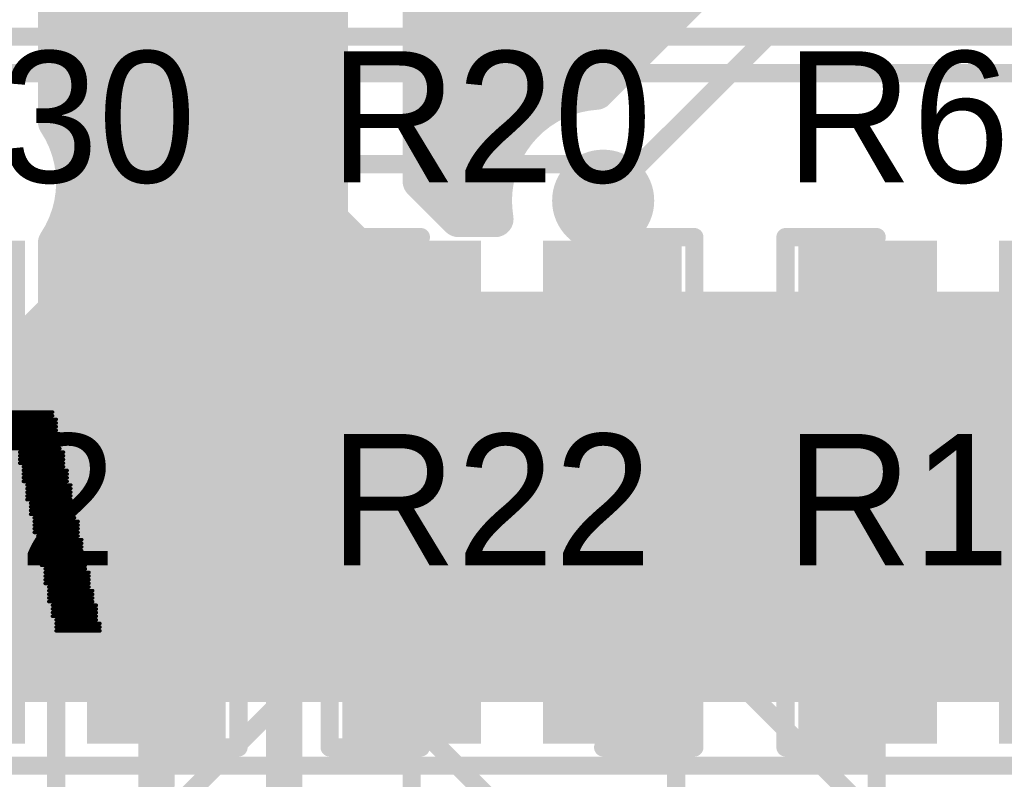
# Model space of a CAD drawing. Extents: x 9.47 to 11.2, y 3.36 to 4.75.
# Tile 45 of 50: x 10.41 to 10.68, y 4.13 to 4.34. Entities that reach past the tile are written whole.
import ezdxf

# ---------------------------------------------------------------- set-up
doc = ezdxf.new("R2010")
doc.units = 0
doc.layers.get('0').update_dxf_attribs({"linetype": 'CONTINUOUS'})
for name, color, linetype in [('BOTTOMLAYER', 5, 'CONTINUOUS'), ('BOTTOMOVERLAY', 54, 'CONTINUOUS'), ('BOTTOMSOLDER', 6, 'CONTINUOUS'), ('TOPLAYER', 1, 'CONTINUOUS'), ('TOPOVERLAY', 2, 'CONTINUOUS'), ('TOPPASTE', 8, 'CONTINUOUS'), ('TOPSOLDER', 216, 'CONTINUOUS')]:
    doc.layers.add(name, color=color, linetype=linetype)

# ---------------------------------------------------------------- blocks, each defined once
blk = doc.blocks.new('0603C_2')
at = {"layer": 'TOPLAYER'}
for points in [[(-0.0125, 0.015), (-0.0425, 0.015), (-0.0125, -0.015), (-0.0425, -0.015)], [(0.0425, 0.015), (0.0125, 0.015), (0.0425, -0.015), (0.0125, -0.015)]]:
    blk.add_solid(points, dxfattribs=at)
at = {"layer": 'TOPOVERLAY', "const_width": 0.005}
for points in [[(-0.025, 0.02), (-0.05, 0.02)], [(-0.05, 0.02), (-0.05, -0.02)], [(0.05, 0.02), (0.025, 0.02)], [(0.05, 0.02), (0.05, -0.02)], [(-0.025, -0.02), (-0.05, -0.02)], [(0.05, -0.02), (0.025, -0.02)]]:
    blk.add_lwpolyline(points, dxfattribs=at)
at = {"layer": 'TOPOVERLAY', "const_width": 0.0025}
for points in [[(-0.05125, 0.02, 1), (-0.04875, 0.02, 1)], [(-0.05125, 0.02, 1), (-0.04875, 0.02, 1)], [(-0.02625, 0.02, 1), (-0.02375, 0.02, 1)], [(0.02375, 0.02, 1), (0.02625, 0.02, 1)], [(0.04875, 0.02, 1), (0.05125, 0.02, 1)], [(0.04875, 0.02, 1), (0.05125, 0.02, 1)], [(-0.05125, -0.02, 1), (-0.04875, -0.02, 1)], [(-0.05125, -0.02, 1), (-0.04875, -0.02, 1)], [(-0.02625, -0.02, 1), (-0.02375, -0.02, 1)], [(0.02375, -0.02, 1), (0.02625, -0.02, 1)], [(0.04875, -0.02, 1), (0.05125, -0.02, 1)], [(0.04875, -0.02, 1), (0.05125, -0.02, 1)]]:
    blk.add_lwpolyline(points, format="xyb", close=True, dxfattribs=at)
at = {"layer": 'TOPPASTE'}
for points in [[(-0.0125, 0.015), (-0.0425, 0.015), (-0.0125, -0.015), (-0.0425, -0.015)], [(0.0425, 0.015), (0.0125, 0.015), (0.0425, -0.015), (0.0125, -0.015)]]:
    blk.add_solid(points, dxfattribs=at)
at = {"layer": 'TOPSOLDER'}
for points in [[(-0.0085, 0.019), (-0.0465, 0.019), (-0.0085, -0.019), (-0.0465, -0.019)], [(0.0465, 0.019), (0.0085, 0.019), (0.0465, -0.019), (0.0085, -0.019)]]:
    blk.add_solid(points, dxfattribs=at)
blk = doc.blocks.new('0603R_20')
at = {"layer": 'TOPLAYER'}
for points in [[(-0.0125, 0.015), (-0.0425, 0.015), (-0.0125, -0.015), (-0.0425, -0.015)], [(0.0425, 0.015), (0.0125, 0.015), (0.0425, -0.015), (0.0125, -0.015)]]:
    blk.add_solid(points, dxfattribs=at)
at = {"layer": 'TOPOVERLAY', "const_width": 0.005}
for points in [[(-0.05, -0.02), (-0.05, 0.02)], [(-0.05, 0.02), (-0.025, 0.02)], [(0.025, 0.02), (0.05, 0.02)], [(0.05, -0.02), (0.05, 0.02)], [(-0.05, -0.02), (-0.025, -0.02)], [(0.025, -0.02), (0.05, -0.02)]]:
    blk.add_lwpolyline(points, dxfattribs=at)
at = {"layer": 'TOPOVERLAY', "const_width": 0.0025}
for points in [[(-0.05125, 0.02, 1), (-0.04875, 0.02, 1)], [(-0.05125, 0.02, 1), (-0.04875, 0.02, 1)], [(-0.02625, 0.02, 1), (-0.02375, 0.02, 1)], [(0.02375, 0.02, 1), (0.02625, 0.02, 1)], [(0.04875, 0.02, 1), (0.05125, 0.02, 1)], [(0.04875, 0.02, 1), (0.05125, 0.02, 1)], [(-0.05125, -0.02, 1), (-0.04875, -0.02, 1)], [(-0.05125, -0.02, 1), (-0.04875, -0.02, 1)], [(-0.02625, -0.02, 1), (-0.02375, -0.02, 1)], [(0.02375, -0.02, 1), (0.02625, -0.02, 1)], [(0.04875, -0.02, 1), (0.05125, -0.02, 1)], [(0.04875, -0.02, 1), (0.05125, -0.02, 1)]]:
    blk.add_lwpolyline(points, format="xyb", close=True, dxfattribs=at)
at = {"layer": 'TOPPASTE'}
for points in [[(-0.0125, 0.015), (-0.0425, 0.015), (-0.0125, -0.015), (-0.0425, -0.015)], [(0.0425, 0.015), (0.0125, 0.015), (0.0425, -0.015), (0.0125, -0.015)]]:
    blk.add_solid(points, dxfattribs=at)
at = {"layer": 'TOPSOLDER'}
for points in [[(-0.0085, 0.019), (-0.0465, 0.019), (-0.0085, -0.019), (-0.0465, -0.019)], [(0.0465, 0.019), (0.0085, 0.019), (0.0465, -0.019), (0.0085, -0.019)]]:
    blk.add_solid(points, dxfattribs=at)
blk = doc.blocks.new('0603R_29')
at = {"layer": 'TOPLAYER'}
for points in [[(-0.0125, 0.015), (-0.0425, 0.015), (-0.0125, -0.015), (-0.0425, -0.015)], [(0.0425, 0.015), (0.0125, 0.015), (0.0425, -0.015), (0.0125, -0.015)]]:
    blk.add_solid(points, dxfattribs=at)
at = {"layer": 'TOPOVERLAY', "const_width": 0.005}
for points in [[(-0.05, 0.02), (-0.05, -0.02)], [(-0.025, 0.02), (-0.05, 0.02)], [(0.05, 0.02), (0.025, 0.02)], [(0.05, 0.02), (0.05, -0.02)], [(-0.025, -0.02), (-0.05, -0.02)], [(0.05, -0.02), (0.025, -0.02)]]:
    blk.add_lwpolyline(points, dxfattribs=at)
at = {"layer": 'TOPOVERLAY', "const_width": 0.0025}
for points in [[(-0.05125, 0.02, 1), (-0.04875, 0.02, 1)], [(-0.05125, 0.02, 1), (-0.04875, 0.02, 1)], [(-0.02625, 0.02, 1), (-0.02375, 0.02, 1)], [(0.02375, 0.02, 1), (0.02625, 0.02, 1)], [(0.04875, 0.02, 1), (0.05125, 0.02, 1)], [(0.04875, 0.02, 1), (0.05125, 0.02, 1)], [(-0.05125, -0.02, 1), (-0.04875, -0.02, 1)], [(-0.05125, -0.02, 1), (-0.04875, -0.02, 1)], [(-0.02625, -0.02, 1), (-0.02375, -0.02, 1)], [(0.02375, -0.02, 1), (0.02625, -0.02, 1)], [(0.04875, -0.02, 1), (0.05125, -0.02, 1)], [(0.04875, -0.02, 1), (0.05125, -0.02, 1)]]:
    blk.add_lwpolyline(points, format="xyb", close=True, dxfattribs=at)
at = {"layer": 'TOPPASTE'}
for points in [[(-0.0125, 0.015), (-0.0425, 0.015), (-0.0125, -0.015), (-0.0425, -0.015)], [(0.0425, 0.015), (0.0125, 0.015), (0.0425, -0.015), (0.0125, -0.015)]]:
    blk.add_solid(points, dxfattribs=at)
at = {"layer": 'TOPSOLDER'}
for points in [[(-0.0085, 0.019), (-0.0465, 0.019), (-0.0085, -0.019), (-0.0465, -0.019)], [(0.0465, 0.019), (0.0085, 0.019), (0.0465, -0.019), (0.0085, -0.019)]]:
    blk.add_solid(points, dxfattribs=at)
blk = doc.blocks.new('0603R_34')
at = {"layer": 'TOPLAYER'}
for points in [[(-0.0125, 0.015), (-0.0425, 0.015), (-0.0125, -0.015), (-0.0425, -0.015)], [(0.0425, 0.015), (0.0125, 0.015), (0.0425, -0.015), (0.0125, -0.015)]]:
    blk.add_solid(points, dxfattribs=at)
at = {"layer": 'TOPOVERLAY', "const_width": 0.005}
for points in [[(-0.05, -0.02), (-0.05, 0.02)], [(-0.05, 0.02), (-0.025, 0.02)], [(0.025, 0.02), (0.05, 0.02)], [(0.05, -0.02), (0.05, 0.02)], [(-0.05, -0.02), (-0.025, -0.02)], [(0.025, -0.02), (0.05, -0.02)]]:
    blk.add_lwpolyline(points, dxfattribs=at)
at = {"layer": 'TOPOVERLAY', "const_width": 0.0025}
for points in [[(-0.05125, 0.02, 1), (-0.04875, 0.02, 1)], [(-0.05125, 0.02, 1), (-0.04875, 0.02, 1)], [(-0.02625, 0.02, 1), (-0.02375, 0.02, 1)], [(0.02375, 0.02, 1), (0.02625, 0.02, 1)], [(0.04875, 0.02, 1), (0.05125, 0.02, 1)], [(0.04875, 0.02, 1), (0.05125, 0.02, 1)], [(-0.05125, -0.02, 1), (-0.04875, -0.02, 1)], [(-0.05125, -0.02, 1), (-0.04875, -0.02, 1)], [(-0.02625, -0.02, 1), (-0.02375, -0.02, 1)], [(0.02375, -0.02, 1), (0.02625, -0.02, 1)], [(0.04875, -0.02, 1), (0.05125, -0.02, 1)], [(0.04875, -0.02, 1), (0.05125, -0.02, 1)]]:
    blk.add_lwpolyline(points, format="xyb", close=True, dxfattribs=at)
at = {"layer": 'TOPPASTE'}
for points in [[(-0.0125, 0.015), (-0.0425, 0.015), (-0.0125, -0.015), (-0.0425, -0.015)], [(0.0425, 0.015), (0.0125, 0.015), (0.0425, -0.015), (0.0125, -0.015)]]:
    blk.add_solid(points, dxfattribs=at)
at = {"layer": 'TOPSOLDER'}
for points in [[(-0.0085, 0.019), (-0.0465, 0.019), (-0.0085, -0.019), (-0.0465, -0.019)], [(0.0465, 0.019), (0.0085, 0.019), (0.0465, -0.019), (0.0085, -0.019)]]:
    blk.add_solid(points, dxfattribs=at)
blk = doc.blocks.new('0603R_36')
at = {"layer": 'TOPLAYER'}
for points in [[(-0.0125, 0.015), (-0.0425, 0.015), (-0.0125, -0.015), (-0.0425, -0.015)], [(0.0425, 0.015), (0.0125, 0.015), (0.0425, -0.015), (0.0125, -0.015)]]:
    blk.add_solid(points, dxfattribs=at)
at = {"layer": 'TOPOVERLAY', "const_width": 0.005}
for points in [[(-0.05, 0.02), (-0.05, -0.02)], [(-0.025, 0.02), (-0.05, 0.02)], [(0.05, 0.02), (0.025, 0.02)], [(0.05, 0.02), (0.05, -0.02)], [(-0.025, -0.02), (-0.05, -0.02)], [(0.05, -0.02), (0.025, -0.02)]]:
    blk.add_lwpolyline(points, dxfattribs=at)
at = {"layer": 'TOPOVERLAY', "const_width": 0.0025}
for points in [[(-0.05125, 0.02, 1), (-0.04875, 0.02, 1)], [(-0.05125, 0.02, 1), (-0.04875, 0.02, 1)], [(-0.02625, 0.02, 1), (-0.02375, 0.02, 1)], [(0.02375, 0.02, 1), (0.02625, 0.02, 1)], [(0.04875, 0.02, 1), (0.05125, 0.02, 1)], [(0.04875, 0.02, 1), (0.05125, 0.02, 1)], [(-0.05125, -0.02, 1), (-0.04875, -0.02, 1)], [(-0.05125, -0.02, 1), (-0.04875, -0.02, 1)], [(-0.02625, -0.02, 1), (-0.02375, -0.02, 1)], [(0.02375, -0.02, 1), (0.02625, -0.02, 1)], [(0.04875, -0.02, 1), (0.05125, -0.02, 1)], [(0.04875, -0.02, 1), (0.05125, -0.02, 1)]]:
    blk.add_lwpolyline(points, format="xyb", close=True, dxfattribs=at)
at = {"layer": 'TOPPASTE'}
for points in [[(-0.0125, 0.015), (-0.0425, 0.015), (-0.0125, -0.015), (-0.0425, -0.015)], [(0.0425, 0.015), (0.0125, 0.015), (0.0425, -0.015), (0.0125, -0.015)]]:
    blk.add_solid(points, dxfattribs=at)
at = {"layer": 'TOPSOLDER'}
for points in [[(-0.0085, 0.019), (-0.0465, 0.019), (-0.0085, -0.019), (-0.0465, -0.019)], [(0.0465, 0.019), (0.0085, 0.019), (0.0465, -0.019), (0.0085, -0.019)]]:
    blk.add_solid(points, dxfattribs=at)
blk = doc.blocks.new('0603R_44')
at = {"layer": 'TOPLAYER'}
for points in [[(-0.0125, 0.015), (-0.0425, 0.015), (-0.0125, -0.015), (-0.0425, -0.015)], [(0.0425, 0.015), (0.0125, 0.015), (0.0425, -0.015), (0.0125, -0.015)]]:
    blk.add_solid(points, dxfattribs=at)
at = {"layer": 'TOPOVERLAY', "const_width": 0.005}
for points in [[(-0.05, -0.02), (-0.05, 0.02)], [(-0.05, 0.02), (-0.025, 0.02)], [(0.025, 0.02), (0.05, 0.02)], [(0.05, -0.02), (0.05, 0.02)], [(-0.05, -0.02), (-0.025, -0.02)], [(0.025, -0.02), (0.05, -0.02)]]:
    blk.add_lwpolyline(points, dxfattribs=at)
at = {"layer": 'TOPOVERLAY', "const_width": 0.0025}
for points in [[(-0.05125, 0.02, 1), (-0.04875, 0.02, 1)], [(-0.05125, 0.02, 1), (-0.04875, 0.02, 1)], [(-0.02625, 0.02, 1), (-0.02375, 0.02, 1)], [(0.02375, 0.02, 1), (0.02625, 0.02, 1)], [(0.04875, 0.02, 1), (0.05125, 0.02, 1)], [(0.04875, 0.02, 1), (0.05125, 0.02, 1)], [(-0.05125, -0.02, 1), (-0.04875, -0.02, 1)], [(-0.05125, -0.02, 1), (-0.04875, -0.02, 1)], [(-0.02625, -0.02, 1), (-0.02375, -0.02, 1)], [(0.02375, -0.02, 1), (0.02625, -0.02, 1)], [(0.04875, -0.02, 1), (0.05125, -0.02, 1)], [(0.04875, -0.02, 1), (0.05125, -0.02, 1)]]:
    blk.add_lwpolyline(points, format="xyb", close=True, dxfattribs=at)
at = {"layer": 'TOPPASTE'}
for points in [[(-0.0125, 0.015), (-0.0425, 0.015), (-0.0125, -0.015), (-0.0425, -0.015)], [(0.0425, 0.015), (0.0125, 0.015), (0.0425, -0.015), (0.0125, -0.015)]]:
    blk.add_solid(points, dxfattribs=at)
at = {"layer": 'TOPSOLDER'}
for points in [[(-0.0085, 0.019), (-0.0465, 0.019), (-0.0085, -0.019), (-0.0465, -0.019)], [(0.0465, 0.019), (0.0085, 0.019), (0.0465, -0.019), (0.0085, -0.019)]]:
    blk.add_solid(points, dxfattribs=at)

msp = doc.modelspace()

# ---------------------------------------------------------------- linework, layer by layer
at = {"layer": 'BOTTOMLAYER'}
for points, const_width in [([(10.53, 4.290355), (10.53, 4.688)], 0.01), ([(10.54, 4.285), (10.54, 4.688)], 0.01), ([(10.55, 4.306583), (10.55, 4.688)], 0.01), ([(10.56, 4.315981), (10.56, 4.688)], 0.01), ([(10.57, 4.31958), (10.57, 4.688)], 0.01), ([(10.58, 4.32682), (10.58, 4.688)], 0.01), ([(10.59, 4.33682), (10.59, 4.688)], 0.01), ([(10.43, 4.295), (10.43, 4.51)], 0.01), ([(10.44, 4.1575), (10.44, 4.51)], 0.01), ([(10.45, 4.1575), (10.45, 4.51)], 0.01), ([(10.46, 4.1575), (10.46, 4.51)], 0.01), ([(10.47, 4.1575), (10.47, 4.51)], 0.01), ([(10.48, 4.1575), (10.48, 4.505)], 0.01), ([(10.49, 4.1575), (10.49, 4.495)], 0.01), ([(10.5, 4.285), (10.5, 4.485)], 0.01), ([(10.525, 4.295355), (10.525, 4.485)], 0.01), ([(10.425, 4.311583), (10.425, 4.36)], 0.01), ([(10.573121, 4.319941), (10.604081, 4.350901)], 0.01), ([(10.425, 4.34), (10.5, 4.34)], 0.01), ([(10.525, 4.34), (10.59318, 4.34)], 0.01), ([(10.575, 4.29), (10.62, 4.335)], 0.005), ([(10.62, 4.335), (10.9, 4.335)], 0.005), ([(10.425, 4.33), (10.5, 4.33)], 0.01), ([(10.525, 4.33), (10.58318, 4.33)], 0.01), ([(10.425, 4.32), (10.5, 4.32)], 0.01), ([(10.525, 4.32), (10.57318, 4.32)], 0.01), ([(10.425981, 4.31), (10.5, 4.31)], 0.01), ([(10.525, 4.31), (10.552639, 4.31)], 0.01), ([(10.42958, 4.3), (10.5, 4.3)], 0.01), ([(10.525, 4.3), (10.546716, 4.3)], 0.01), ([(10.43, 4.1575), (10.43, 4.295)], 0.01), ([(10.525, 4.295355), (10.535355, 4.285)], 0.01), ([(10.42958, 4.29), (10.5, 4.29)], 0.01), ([(10.530355, 4.29), (10.545, 4.29)], 0.01), ([(10.5, 4.285), (10.525, 4.26)], 0.01), ([(10.5, 4.1575), (10.5, 4.285)], 0.01), ([(10.535355, 4.285), (10.54542, 4.285)], 0.01), ([(10.425981, 4.28), (10.505, 4.28)], 0.01), ([(10.425, 4.26), (10.425, 4.278417)], 0.01), ([(10.51, 4.1575), (10.51, 4.275)], 0.01), ([(10.425, 4.27), (10.515, 4.27)], 0.01), ([(10.52, 4.1575), (10.52, 4.265)], 0.01), ([(10.4, 4.235), (10.425, 4.26)], 0.01), ([(10.425, 4.26), (10.525, 4.26)], 0.01), ([(10.525, 4.26), (10.969844, 4.26)], 0.01), ([(10.525, 4.26), (10.969844, 4.26)], 0.01), ([(10.53, 4.1575), (10.53, 4.26)], 0.01), ([(10.54, 4.1575), (10.54, 4.26)], 0.01), ([(10.55, 4.1575), (10.55, 4.26)], 0.01), ([(10.56, 4.1575), (10.56, 4.26)], 0.01), ([(10.57, 4.1575), (10.57, 4.26)], 0.01), ([(10.58, 4.1575), (10.58, 4.26)], 0.01), ([(10.59, 4.1575), (10.59, 4.26)], 0.01), ([(10.6, 4.1575), (10.6, 4.26)], 0.01), ([(10.61, 4.1575), (10.61, 4.26)], 0.01), ([(10.62, 4.1575), (10.62, 4.26)], 0.01), ([(10.63, 4.1575), (10.63, 4.26)], 0.01), ([(10.64, 4.1575), (10.64, 4.26)], 0.01), ([(10.65, 4.1575), (10.65, 4.26)], 0.01), ([(10.66, 4.1575), (10.66, 4.26)], 0.01), ([(10.67, 4.1575), (10.67, 4.26)], 0.01), ([(10.68, 4.1575), (10.68, 4.26)], 0.01), ([(10.69, 4.1575), (10.69, 4.26)], 0.01), ([(10.42, 4.1575), (10.42, 4.255)], 0.01), ([(10.415, 4.25), (10.9675, 4.25)], 0.01), ([(10.41, 4.1575), (10.41, 4.245)], 0.01), ([(10.405, 4.24), (10.9675, 4.24)], 0.01), ([(10.39458, 4.23), (10.9675, 4.23)], 0.01), ([(10.400981, 4.22), (10.96318, 4.22)], 0.01), ([(10.40458, 4.21), (10.95318, 4.21)], 0.01), ([(10.40458, 4.2), (10.94318, 4.2)], 0.01), ([(10.400981, 4.19), (10.93318, 4.19)], 0.01), ([(10.391583, 4.18), (10.92318, 4.18)], 0.01), ([(10.08182, 4.17), (10.91318, 4.17)], 0.01), ([(10.231583, 4.16), (10.90318, 4.16)], 0.01), ([(10.234843, 4.1575), (10.90068, 4.1575)], 0.01), ([(10.215, 4.135), (10.91, 4.135)], 0.005)]:
    msp.add_lwpolyline(points, dxfattribs=dict(at, const_width=const_width))
for points, const_width in [([(10.4225, 4.34, 1), (10.4275, 4.34, 1)], 0.005), ([(10.4975, 4.34, 1), (10.5025, 4.34, 1)], 0.005), ([(10.5225, 4.34, 1), (10.5275, 4.34, 1)], 0.005), ([(10.59068, 4.34, 1), (10.59568, 4.34, 1)], 0.005), ([(10.5875, 4.33682, 1), (10.5925, 4.33682, 1)], 0.005), ([(10.61875, 4.335, 1), (10.62125, 4.335, 1)], 0.0025), ([(10.61875, 4.335, 1), (10.62125, 4.335, 1)], 0.0025), ([(10.4225, 4.33, 1), (10.4275, 4.33, 1)], 0.005), ([(10.4975, 4.33, 1), (10.5025, 4.33, 1)], 0.005), ([(10.5225, 4.33, 1), (10.5275, 4.33, 1)], 0.005), ([(10.58068, 4.33, 1), (10.58568, 4.33, 1)], 0.005), ([(10.5775, 4.32682, 1), (10.5825, 4.32682, 1)], 0.005), ([(10.4225, 4.32, 1), (10.4275, 4.32, 1)], 0.005), ([(10.4975, 4.32, 1), (10.5025, 4.32, 1)], 0.005), ([(10.5225, 4.32, 1), (10.5275, 4.32, 1)], 0.005), ([(10.5675, 4.31958, 1), (10.5725, 4.31958, 1)], 0.005), ([(10.570621, 4.319941, 1), (10.575621, 4.319941, 1)], 0.005), ([(10.570621, 4.319941, 1), (10.575621, 4.319941, 1)], 0.005), ([(10.57068, 4.32, 1), (10.57568, 4.32, 1)], 0.005), ([(10.5575, 4.315981, 1), (10.5625, 4.315981, 1)], 0.005), ([(10.4225, 4.311583, 1), (10.4275, 4.311583, 1)], 0.005), ([(10.4225, 4.311583, 1), (10.4275, 4.311583, 1)], 0.005), ([(10.423481, 4.31, 1), (10.428481, 4.31, 1)], 0.005), ([(10.4975, 4.31, 1), (10.5025, 4.31, 1)], 0.005), ([(10.5225, 4.31, 1), (10.5275, 4.31, 1)], 0.005), ([(10.550139, 4.31, 1), (10.555139, 4.31, 1)], 0.005), ([(10.5475, 4.306583, 1), (10.5525, 4.306583, 1)], 0.005), ([(10.42708, 4.3, 1), (10.43208, 4.3, 1)], 0.005), ([(10.4975, 4.3, 1), (10.5025, 4.3, 1)], 0.005), ([(10.5225, 4.3, 1), (10.5275, 4.3, 1)], 0.005), ([(10.544216, 4.3, 1), (10.549216, 4.3, 1)], 0.005), ([(10.4275, 4.295, 1), (10.4325, 4.295, 1)], 0.005), ([(10.4275, 4.295, 1), (10.4325, 4.295, 1)], 0.005), ([(10.4275, 4.295, 1), (10.4325, 4.295, 1)], 0.005), ([(10.4275, 4.295, 1), (10.4325, 4.295, 1)], 0.005), ([(10.5225, 4.295355, 1), (10.5275, 4.295355, 1)], 0.005), ([(10.5225, 4.295355, 1), (10.5275, 4.295355, 1)], 0.005), ([(10.42708, 4.29, 1), (10.43208, 4.29, 1)], 0.005), ([(10.4975, 4.29, 1), (10.5025, 4.29, 1)], 0.005), ([(10.5275, 4.290355, 1), (10.5325, 4.290355, 1)], 0.005), ([(10.527855, 4.29, 1), (10.532855, 4.29, 1)], 0.005), ([(10.5425, 4.29, 1), (10.5475, 4.29, 1)], 0.005), ([(10.57375, 4.29, 1), (10.57625, 4.29, 1)], 0.0025), ([(10.4975, 4.285, 1), (10.5025, 4.285, 1)], 0.005), ([(10.4975, 4.285, 1), (10.5025, 4.285, 1)], 0.005), ([(10.4975, 4.285, 1), (10.5025, 4.285, 1)], 0.005), ([(10.532855, 4.285, 1), (10.537855, 4.285, 1)], 0.005), ([(10.532855, 4.285, 1), (10.537855, 4.285, 1)], 0.005), ([(10.5375, 4.285, 1), (10.5425, 4.285, 1)], 0.005), ([(10.54292, 4.285, 1), (10.54792, 4.285, 1)], 0.005), ([(10.54292, 4.285, 1), (10.54792, 4.285, 1)], 0.005), ([(10.423481, 4.28, 1), (10.428481, 4.28, 1)], 0.005), ([(10.5025, 4.28, 1), (10.5075, 4.28, 1)], 0.005), ([(10.4225, 4.278417, 1), (10.4275, 4.278417, 1)], 0.005), ([(10.4225, 4.278417, 1), (10.4275, 4.278417, 1)], 0.005), ([(10.5075, 4.275, 1), (10.5125, 4.275, 1)], 0.005), ([(10.4225, 4.27, 1), (10.4275, 4.27, 1)], 0.005), ([(10.5125, 4.27, 1), (10.5175, 4.27, 1)], 0.005), ([(10.5175, 4.265, 1), (10.5225, 4.265, 1)], 0.005), ([(10.4225, 4.26, 1), (10.4275, 4.26, 1)], 0.005), ([(10.4225, 4.26, 1), (10.4275, 4.26, 1)], 0.005), ([(10.4225, 4.26, 1), (10.4275, 4.26, 1)], 0.005), ([(10.5225, 4.26, 1), (10.5275, 4.26, 1)], 0.005), ([(10.5225, 4.26, 1), (10.5275, 4.26, 1)], 0.005), ([(10.5225, 4.26, 1), (10.5275, 4.26, 1)], 0.005), ([(10.5225, 4.26, 1), (10.5275, 4.26, 1)], 0.005), ([(10.5275, 4.26, 1), (10.5325, 4.26, 1)], 0.005), ([(10.5375, 4.26, 1), (10.5425, 4.26, 1)], 0.005), ([(10.5475, 4.26, 1), (10.5525, 4.26, 1)], 0.005), ([(10.5575, 4.26, 1), (10.5625, 4.26, 1)], 0.005), ([(10.5675, 4.26, 1), (10.5725, 4.26, 1)], 0.005), ([(10.5775, 4.26, 1), (10.5825, 4.26, 1)], 0.005), ([(10.5875, 4.26, 1), (10.5925, 4.26, 1)], 0.005), ([(10.5975, 4.26, 1), (10.6025, 4.26, 1)], 0.005), ([(10.6075, 4.26, 1), (10.6125, 4.26, 1)], 0.005), ([(10.6175, 4.26, 1), (10.6225, 4.26, 1)], 0.005), ([(10.6275, 4.26, 1), (10.6325, 4.26, 1)], 0.005), ([(10.6375, 4.26, 1), (10.6425, 4.26, 1)], 0.005), ([(10.6475, 4.26, 1), (10.6525, 4.26, 1)], 0.005), ([(10.6575, 4.26, 1), (10.6625, 4.26, 1)], 0.005), ([(10.6675, 4.26, 1), (10.6725, 4.26, 1)], 0.005), ([(10.6775, 4.26, 1), (10.6825, 4.26, 1)], 0.005), ([(10.4175, 4.255, 1), (10.4225, 4.255, 1)], 0.005), ([(10.4125, 4.25, 1), (10.4175, 4.25, 1)], 0.005), ([(10.4075, 4.245, 1), (10.4125, 4.245, 1)], 0.005), ([(10.4075, 4.1575, 1), (10.4125, 4.1575, 1)], 0.005), ([(10.4175, 4.1575, 1), (10.4225, 4.1575, 1)], 0.005), ([(10.4275, 4.1575, 1), (10.4325, 4.1575, 1)], 0.005), ([(10.4375, 4.1575, 1), (10.4425, 4.1575, 1)], 0.005), ([(10.4475, 4.1575, 1), (10.4525, 4.1575, 1)], 0.005), ([(10.4575, 4.1575, 1), (10.4625, 4.1575, 1)], 0.005), ([(10.4675, 4.1575, 1), (10.4725, 4.1575, 1)], 0.005), ([(10.4775, 4.1575, 1), (10.4825, 4.1575, 1)], 0.005), ([(10.4875, 4.1575, 1), (10.4925, 4.1575, 1)], 0.005), ([(10.4975, 4.1575, 1), (10.5025, 4.1575, 1)], 0.005), ([(10.5075, 4.1575, 1), (10.5125, 4.1575, 1)], 0.005), ([(10.5175, 4.1575, 1), (10.5225, 4.1575, 1)], 0.005), ([(10.5275, 4.1575, 1), (10.5325, 4.1575, 1)], 0.005), ([(10.5375, 4.1575, 1), (10.5425, 4.1575, 1)], 0.005), ([(10.5475, 4.1575, 1), (10.5525, 4.1575, 1)], 0.005), ([(10.5575, 4.1575, 1), (10.5625, 4.1575, 1)], 0.005), ([(10.5675, 4.1575, 1), (10.5725, 4.1575, 1)], 0.005), ([(10.5775, 4.1575, 1), (10.5825, 4.1575, 1)], 0.005), ([(10.5875, 4.1575, 1), (10.5925, 4.1575, 1)], 0.005), ([(10.5975, 4.1575, 1), (10.6025, 4.1575, 1)], 0.005), ([(10.6075, 4.1575, 1), (10.6125, 4.1575, 1)], 0.005), ([(10.6175, 4.1575, 1), (10.6225, 4.1575, 1)], 0.005), ([(10.6275, 4.1575, 1), (10.6325, 4.1575, 1)], 0.005), ([(10.6375, 4.1575, 1), (10.6425, 4.1575, 1)], 0.005), ([(10.6475, 4.1575, 1), (10.6525, 4.1575, 1)], 0.005), ([(10.6575, 4.1575, 1), (10.6625, 4.1575, 1)], 0.005), ([(10.6675, 4.1575, 1), (10.6725, 4.1575, 1)], 0.005), ([(10.6775, 4.1575, 1), (10.6825, 4.1575, 1)], 0.005)]:
    msp.add_lwpolyline(points, format="xyb", close=True, dxfattribs=dict(at, const_width=const_width))
at = {"layer": 'BOTTOMLAYER', "const_width": 0.01}
for points in [[(10.54542, 4.285, -0.445248), (10.573121, 4.319941)], [(10.425, 4.311583, -0.147477), (10.43, 4.295)], [(10.43, 4.295, -0.147477), (10.425, 4.278417)]]:
    msp.add_lwpolyline(points, format="xyb", dxfattribs=at)
at = {"layer": 'BOTTOMOVERLAY'}
for points, const_width in [([(10.406, 4.232), (10.424, 4.232)], 0.001), ([(10.406, 4.231), (10.424, 4.231)], 0.001), ([(10.405, 4.228), (10.425, 4.228)], 0.001), ([(10.406, 4.23), (10.425, 4.23)], 0.001), ([(10.406, 4.229), (10.425, 4.229)], 0.001), ([(10.405, 4.227), (10.425, 4.227)], 0.001), ([(10.405, 4.226), (10.426, 4.226)], 0.001), ([(10.405, 4.225), (10.426, 4.225)], 0.001), ([(10.405, 4.224), (10.426, 4.224)], 0.001), ([(10.405, 4.223), (10.426, 4.223)], 0.001), ([(10.405, 4.222), (10.426, 4.222)], 0.001), ([(10.415, 4.221), (10.427, 4.221)], 0.001), ([(10.415, 4.22), (10.427, 4.22)], 0.001), ([(10.415, 4.219), (10.427, 4.219)], 0.001), ([(10.415, 4.218), (10.427, 4.218)], 0.001), ([(10.416, 4.217), (10.427, 4.217)], 0.001), ([(10.416, 4.216), (10.428, 4.216)], 0.001), ([(10.416, 4.215), (10.428, 4.215)], 0.001), ([(10.416, 4.214), (10.428, 4.214)], 0.001), ([(10.416, 4.213), (10.428, 4.213)], 0.001), ([(10.417, 4.212), (10.429, 4.212)], 0.001), ([(10.417, 4.211), (10.429, 4.211)], 0.001), ([(10.417, 4.21), (10.429, 4.21)], 0.001), ([(10.417, 4.209), (10.429, 4.209)], 0.001), ([(10.452, 4.208), (10.542, 4.208)], 0.005), ([(10.452, 4.158), (10.452, 4.208)], 0.005), ([(10.542, 4.208), (10.595, 4.155)], 0.005), ([(10.417, 4.208), (10.429, 4.208)], 0.001), ([(10.418, 4.207), (10.43, 4.207)], 0.001), ([(10.418, 4.206), (10.43, 4.206)], 0.001), ([(10.418, 4.205), (10.43, 4.205)], 0.001), ([(10.418, 4.204), (10.43, 4.204)], 0.001), ([(10.607, 4.163), (10.607, 4.203)], 0.005), ([(10.607, 4.203), (10.647, 4.203)], 0.005), ([(10.647, 4.203), (10.7, 4.15)], 0.005), ([(10.419, 4.203), (10.43, 4.203)], 0.001), ([(10.419, 4.202), (10.431, 4.202)], 0.001), ([(10.419, 4.201), (10.431, 4.201)], 0.001), ([(10.419, 4.2), (10.431, 4.2)], 0.001), ([(10.419, 4.199), (10.431, 4.199)], 0.001), ([(10.42, 4.198), (10.431, 4.198)], 0.001), ([(10.42, 4.197), (10.432, 4.197)], 0.001), ([(10.42, 4.196), (10.432, 4.196)], 0.001), ([(10.42, 4.195), (10.432, 4.195)], 0.001), ([(10.42, 4.194), (10.432, 4.194)], 0.001), ([(10.421, 4.193), (10.433, 4.193)], 0.001), ([(10.421, 4.192), (10.433, 4.192)], 0.001), ([(10.421, 4.191), (10.433, 4.191)], 0.001), ([(10.421, 4.19), (10.433, 4.19)], 0.001), ([(10.422, 4.189), (10.433, 4.189)], 0.001), ([(10.422, 4.188), (10.434, 4.188)], 0.001), ([(10.422, 4.187), (10.434, 4.187)], 0.001), ([(10.422, 4.186), (10.434, 4.186)], 0.001), ([(10.422, 4.185), (10.434, 4.185)], 0.001), ([(10.423, 4.184), (10.434, 4.184)], 0.001), ([(10.423, 4.183), (10.435, 4.183)], 0.001), ([(10.423, 4.182), (10.435, 4.182)], 0.001), ([(10.423, 4.181), (10.435, 4.181)], 0.001), ([(10.423, 4.18), (10.435, 4.18)], 0.001), ([(10.424, 4.179), (10.436, 4.179)], 0.001), ([(10.424, 4.178), (10.436, 4.178)], 0.001), ([(10.424, 4.177), (10.436, 4.177)], 0.001), ([(10.424, 4.176), (10.436, 4.176)], 0.001), ([(10.425, 4.175), (10.436, 4.175)], 0.001), ([(10.425, 4.174), (10.437, 4.174)], 0.001), ([(10.425, 4.173), (10.437, 4.173)], 0.001), ([(10.425, 4.172), (10.437, 4.172)], 0.001), ([(10.442, 4.108), (10.502, 4.168)], 0.005), ([(10.502, 4.168), (10.555, 4.115)], 0.005), ([(10.607, 4.163), (10.66, 4.11)], 0.005), ([(10.402, 4.158), (10.452, 4.158)], 0.005), ([(10.595, 4.115), (10.595, 4.155)], 0.005)]:
    msp.add_lwpolyline(points, dxfattribs=dict(at, const_width=const_width))
for points, const_width in [([(10.42375, 4.232, 1), (10.42425, 4.232, 1)], 0.0005), ([(10.42375, 4.231, 1), (10.42425, 4.231, 1)], 0.0005), ([(10.42475, 4.23, 1), (10.42525, 4.23, 1)], 0.0005), ([(10.42475, 4.229, 1), (10.42525, 4.229, 1)], 0.0005), ([(10.42475, 4.228, 1), (10.42525, 4.228, 1)], 0.0005), ([(10.42475, 4.227, 1), (10.42525, 4.227, 1)], 0.0005), ([(10.42575, 4.226, 1), (10.42625, 4.226, 1)], 0.0005), ([(10.42575, 4.225, 1), (10.42625, 4.225, 1)], 0.0005), ([(10.42575, 4.224, 1), (10.42625, 4.224, 1)], 0.0005), ([(10.42575, 4.223, 1), (10.42625, 4.223, 1)], 0.0005), ([(10.41475, 4.221, 1), (10.41525, 4.221, 1)], 0.0005), ([(10.41475, 4.22, 1), (10.41525, 4.22, 1)], 0.0005), ([(10.42575, 4.222, 1), (10.42625, 4.222, 1)], 0.0005), ([(10.42675, 4.221, 1), (10.42725, 4.221, 1)], 0.0005), ([(10.42675, 4.22, 1), (10.42725, 4.22, 1)], 0.0005), ([(10.41475, 4.219, 1), (10.41525, 4.219, 1)], 0.0005), ([(10.41475, 4.218, 1), (10.41525, 4.218, 1)], 0.0005), ([(10.41575, 4.217, 1), (10.41625, 4.217, 1)], 0.0005), ([(10.42675, 4.219, 1), (10.42725, 4.219, 1)], 0.0005), ([(10.42675, 4.218, 1), (10.42725, 4.218, 1)], 0.0005), ([(10.42675, 4.217, 1), (10.42725, 4.217, 1)], 0.0005), ([(10.41575, 4.216, 1), (10.41625, 4.216, 1)], 0.0005), ([(10.41575, 4.215, 1), (10.41625, 4.215, 1)], 0.0005), ([(10.42775, 4.216, 1), (10.42825, 4.216, 1)], 0.0005), ([(10.42775, 4.215, 1), (10.42825, 4.215, 1)], 0.0005), ([(10.41575, 4.214, 1), (10.41625, 4.214, 1)], 0.0005), ([(10.41575, 4.213, 1), (10.41625, 4.213, 1)], 0.0005), ([(10.41675, 4.212, 1), (10.41725, 4.212, 1)], 0.0005), ([(10.42775, 4.214, 1), (10.42825, 4.214, 1)], 0.0005), ([(10.42775, 4.213, 1), (10.42825, 4.213, 1)], 0.0005), ([(10.42875, 4.212, 1), (10.42925, 4.212, 1)], 0.0005), ([(10.41675, 4.211, 1), (10.41725, 4.211, 1)], 0.0005), ([(10.41675, 4.21, 1), (10.41725, 4.21, 1)], 0.0005), ([(10.41675, 4.209, 1), (10.41725, 4.209, 1)], 0.0005), ([(10.42875, 4.211, 1), (10.42925, 4.211, 1)], 0.0005), ([(10.42875, 4.21, 1), (10.42925, 4.21, 1)], 0.0005), ([(10.42875, 4.209, 1), (10.42925, 4.209, 1)], 0.0005), ([(10.45075, 4.208, 1), (10.45325, 4.208, 1)], 0.0025), ([(10.45075, 4.208, 1), (10.45325, 4.208, 1)], 0.0025), ([(10.54075, 4.208, 1), (10.54325, 4.208, 1)], 0.0025), ([(10.54075, 4.208, 1), (10.54325, 4.208, 1)], 0.0025), ([(10.41675, 4.208, 1), (10.41725, 4.208, 1)], 0.0005), ([(10.41775, 4.207, 1), (10.41825, 4.207, 1)], 0.0005), ([(10.42875, 4.208, 1), (10.42925, 4.208, 1)], 0.0005), ([(10.42975, 4.207, 1), (10.43025, 4.207, 1)], 0.0005), ([(10.41775, 4.206, 1), (10.41825, 4.206, 1)], 0.0005), ([(10.41775, 4.205, 1), (10.41825, 4.205, 1)], 0.0005), ([(10.41775, 4.204, 1), (10.41825, 4.204, 1)], 0.0005), ([(10.42975, 4.206, 1), (10.43025, 4.206, 1)], 0.0005), ([(10.42975, 4.205, 1), (10.43025, 4.205, 1)], 0.0005), ([(10.42975, 4.204, 1), (10.43025, 4.204, 1)], 0.0005), ([(10.60575, 4.203, 1), (10.60825, 4.203, 1)], 0.0025), ([(10.60575, 4.203, 1), (10.60825, 4.203, 1)], 0.0025), ([(10.64575, 4.203, 1), (10.64825, 4.203, 1)], 0.0025), ([(10.64575, 4.203, 1), (10.64825, 4.203, 1)], 0.0025), ([(10.41875, 4.203, 1), (10.41925, 4.203, 1)], 0.0005), ([(10.41875, 4.202, 1), (10.41925, 4.202, 1)], 0.0005), ([(10.41875, 4.201, 1), (10.41925, 4.201, 1)], 0.0005), ([(10.42975, 4.203, 1), (10.43025, 4.203, 1)], 0.0005), ([(10.43075, 4.202, 1), (10.43125, 4.202, 1)], 0.0005), ([(10.43075, 4.201, 1), (10.43125, 4.201, 1)], 0.0005), ([(10.41875, 4.2, 1), (10.41925, 4.2, 1)], 0.0005), ([(10.41875, 4.199, 1), (10.41925, 4.199, 1)], 0.0005), ([(10.41975, 4.198, 1), (10.42025, 4.198, 1)], 0.0005), ([(10.43075, 4.2, 1), (10.43125, 4.2, 1)], 0.0005), ([(10.43075, 4.199, 1), (10.43125, 4.199, 1)], 0.0005), ([(10.43075, 4.198, 1), (10.43125, 4.198, 1)], 0.0005), ([(10.41975, 4.197, 1), (10.42025, 4.197, 1)], 0.0005), ([(10.41975, 4.196, 1), (10.42025, 4.196, 1)], 0.0005), ([(10.43175, 4.197, 1), (10.43225, 4.197, 1)], 0.0005), ([(10.43175, 4.196, 1), (10.43225, 4.196, 1)], 0.0005), ([(10.41975, 4.195, 1), (10.42025, 4.195, 1)], 0.0005), ([(10.41975, 4.194, 1), (10.42025, 4.194, 1)], 0.0005), ([(10.42075, 4.193, 1), (10.42125, 4.193, 1)], 0.0005), ([(10.43175, 4.195, 1), (10.43225, 4.195, 1)], 0.0005), ([(10.43175, 4.194, 1), (10.43225, 4.194, 1)], 0.0005), ([(10.43275, 4.193, 1), (10.43325, 4.193, 1)], 0.0005), ([(10.42075, 4.192, 1), (10.42125, 4.192, 1)], 0.0005), ([(10.42075, 4.191, 1), (10.42125, 4.191, 1)], 0.0005), ([(10.42075, 4.19, 1), (10.42125, 4.19, 1)], 0.0005), ([(10.43275, 4.192, 1), (10.43325, 4.192, 1)], 0.0005), ([(10.43275, 4.191, 1), (10.43325, 4.191, 1)], 0.0005), ([(10.43275, 4.19, 1), (10.43325, 4.19, 1)], 0.0005), ([(10.42175, 4.189, 1), (10.42225, 4.189, 1)], 0.0005), ([(10.42175, 4.188, 1), (10.42225, 4.188, 1)], 0.0005), ([(10.43275, 4.189, 1), (10.43325, 4.189, 1)], 0.0005), ([(10.43375, 4.188, 1), (10.43425, 4.188, 1)], 0.0005), ([(10.42175, 4.187, 1), (10.42225, 4.187, 1)], 0.0005), ([(10.42175, 4.186, 1), (10.42225, 4.186, 1)], 0.0005), ([(10.42175, 4.185, 1), (10.42225, 4.185, 1)], 0.0005), ([(10.43375, 4.187, 1), (10.43425, 4.187, 1)], 0.0005), ([(10.43375, 4.186, 1), (10.43425, 4.186, 1)], 0.0005), ([(10.43375, 4.185, 1), (10.43425, 4.185, 1)], 0.0005), ([(10.42275, 4.184, 1), (10.42325, 4.184, 1)], 0.0005), ([(10.42275, 4.183, 1), (10.42325, 4.183, 1)], 0.0005), ([(10.42275, 4.182, 1), (10.42325, 4.182, 1)], 0.0005), ([(10.43375, 4.184, 1), (10.43425, 4.184, 1)], 0.0005), ([(10.43475, 4.183, 1), (10.43525, 4.183, 1)], 0.0005), ([(10.43475, 4.182, 1), (10.43525, 4.182, 1)], 0.0005), ([(10.42275, 4.181, 1), (10.42325, 4.181, 1)], 0.0005), ([(10.42275, 4.18, 1), (10.42325, 4.18, 1)], 0.0005), ([(10.43475, 4.181, 1), (10.43525, 4.181, 1)], 0.0005), ([(10.43475, 4.18, 1), (10.43525, 4.18, 1)], 0.0005), ([(10.42375, 4.179, 1), (10.42425, 4.179, 1)], 0.0005), ([(10.42375, 4.178, 1), (10.42425, 4.178, 1)], 0.0005), ([(10.42375, 4.177, 1), (10.42425, 4.177, 1)], 0.0005), ([(10.43575, 4.179, 1), (10.43625, 4.179, 1)], 0.0005), ([(10.43575, 4.178, 1), (10.43625, 4.178, 1)], 0.0005), ([(10.43575, 4.177, 1), (10.43625, 4.177, 1)], 0.0005), ([(10.42375, 4.176, 1), (10.42425, 4.176, 1)], 0.0005), ([(10.42475, 4.175, 1), (10.42525, 4.175, 1)], 0.0005), ([(10.42475, 4.174, 1), (10.42525, 4.174, 1)], 0.0005), ([(10.43575, 4.176, 1), (10.43625, 4.176, 1)], 0.0005), ([(10.43575, 4.175, 1), (10.43625, 4.175, 1)], 0.0005), ([(10.43675, 4.174, 1), (10.43725, 4.174, 1)], 0.0005), ([(10.42475, 4.173, 1), (10.42525, 4.173, 1)], 0.0005), ([(10.42475, 4.172, 1), (10.42525, 4.172, 1)], 0.0005), ([(10.43675, 4.173, 1), (10.43725, 4.173, 1)], 0.0005), ([(10.43675, 4.172, 1), (10.43725, 4.172, 1)], 0.0005), ([(10.50075, 4.168, 1), (10.50325, 4.168, 1)], 0.0025), ([(10.50075, 4.168, 1), (10.50325, 4.168, 1)], 0.0025), ([(10.60575, 4.163, 1), (10.60825, 4.163, 1)], 0.0025), ([(10.60575, 4.163, 1), (10.60825, 4.163, 1)], 0.0025), ([(10.45075, 4.158, 1), (10.45325, 4.158, 1)], 0.0025), ([(10.45075, 4.158, 1), (10.45325, 4.158, 1)], 0.0025), ([(10.59375, 4.155, 1), (10.59625, 4.155, 1)], 0.0025), ([(10.59375, 4.155, 1), (10.59625, 4.155, 1)], 0.0025)]:
    msp.add_lwpolyline(points, format="xyb", close=True, dxfattribs=dict(at, const_width=const_width))
at = {"layer": 'BOTTOMSOLDER', "const_width": 0.014}
for points in [[(10.568, 4.29, 1), (10.582, 4.29, 1)], [(10.568, 4.21, 1), (10.582, 4.21, 1)]]:
    msp.add_lwpolyline(points, format="xyb", close=True, dxfattribs=at)
at = {"layer": 'TOPLAYER'}
for points, const_width in [([(10.25, 4.335), (10.688232, 4.335)], 0.005), ([(10.39, 4.325), (10.757856, 4.325)], 0.005), ([(10.4525, 4.2825), (10.47, 4.3)], 0.005), ([(10.47, 4.3), (10.565, 4.3)], 0.005), ([(10.565, 4.3), (10.5775, 4.2875)], 0.005), ([(10.5775, 4.26), (10.5775, 4.2875)], 0.005), ([(10.4525, 4.2125), (10.4525, 4.2825)], 0.005), ([(10.5225, 4.0375), (10.5225, 4.26)], 0.005), ([(10.6475, 4.2575), (10.6475, 4.26)], 0.005), ([(10.65, 3.86), (10.65, 4.2575)], 0.005), ([(10.475, 4.2125), (10.5, 4.2125)], 0.01), ([(10.48, 4.195), (10.48, 4.2125)], 0.01), ([(10.49, 4.195), (10.49, 4.2125)], 0.01), ([(10.5, 4.195), (10.5, 4.2125)], 0.01), ([(10.5, 4.195), (10.5, 4.2125)], 0.01), ([(10.425, 4.185), (10.4525, 4.2125)], 0.005), ([(10.474861, 4.21), (10.5, 4.21)], 0.01), ([(10.575, 4.1625), (10.575, 4.21)], 0.008), ([(10.471208, 4.2), (10.5, 4.2)], 0.01), ([(10.47, 4.195), (10.47, 4.198358)], 0.01), ([(10.46682, 4.195), (10.4875, 4.195)], 0.01), ([(10.4875, 4.195), (10.5, 4.195)], 0.01), ([(10.4875, 4.125), (10.4875, 4.195)], 0.01), ([(10.4875, 4.125), (10.4875, 4.195)], 0.01), ([(10.425, 4.11), (10.425, 4.185)], 0.005), ([(10.4525, 4.16), (10.4825, 4.16)], 0.01), ([(10.4525, 4.13), (10.4525, 4.16)], 0.01)]:
    msp.add_lwpolyline(points, dxfattribs=dict(at, const_width=const_width))
for points, const_width in [([(10.46875, 4.3, 1), (10.47125, 4.3, 1)], 0.0025), ([(10.46875, 4.3, 1), (10.47125, 4.3, 1)], 0.0025), ([(10.56375, 4.3, 1), (10.56625, 4.3, 1)], 0.0025), ([(10.56375, 4.3, 1), (10.56625, 4.3, 1)], 0.0025), ([(10.57625, 4.2875, 1), (10.57875, 4.2875, 1)], 0.0025), ([(10.57625, 4.2875, 1), (10.57875, 4.2875, 1)], 0.0025), ([(10.45125, 4.2825, 1), (10.45375, 4.2825, 1)], 0.0025), ([(10.45125, 4.2825, 1), (10.45375, 4.2825, 1)], 0.0025), ([(10.52125, 4.26, 1), (10.52375, 4.26, 1)], 0.0025), ([(10.57625, 4.26, 1), (10.57875, 4.26, 1)], 0.0025), ([(10.64625, 4.26, 1), (10.64875, 4.26, 1)], 0.0025), ([(10.64625, 4.2575, 1), (10.64875, 4.2575, 1)], 0.0025), ([(10.64875, 4.2575, 1), (10.65125, 4.2575, 1)], 0.0025), ([(10.4725, 4.2125, 1), (10.4775, 4.2125, 1)], 0.005), ([(10.4725, 4.2125, 1), (10.4775, 4.2125, 1)], 0.005), ([(10.4725, 4.2125, 1), (10.4775, 4.2125, 1)], 0.005), ([(10.4775, 4.2125, 1), (10.4825, 4.2125, 1)], 0.005), ([(10.4875, 4.2125, 1), (10.4925, 4.2125, 1)], 0.005), ([(10.4975, 4.2125, 1), (10.5025, 4.2125, 1)], 0.005), ([(10.4975, 4.2125, 1), (10.5025, 4.2125, 1)], 0.005), ([(10.4975, 4.2125, 1), (10.5025, 4.2125, 1)], 0.005), ([(10.45125, 4.2125, 1), (10.45375, 4.2125, 1)], 0.0025), ([(10.45125, 4.2125, 1), (10.45375, 4.2125, 1)], 0.0025), ([(10.472361, 4.21, 1), (10.477361, 4.21, 1)], 0.005), ([(10.4975, 4.21, 1), (10.5025, 4.21, 1)], 0.005), ([(10.573, 4.21, 1), (10.577, 4.21, 1)], 0.004), ([(10.468708, 4.2, 1), (10.473708, 4.2, 1)], 0.005), ([(10.4975, 4.2, 1), (10.5025, 4.2, 1)], 0.005), ([(10.46591, 4.19659, 1), (10.47091, 4.19659, 1)], 0.005), ([(10.465919, 4.196599, 1), (10.470919, 4.196599, 1)], 0.005), ([(10.4675, 4.198358, 1), (10.4725, 4.198358, 1)], 0.005), ([(10.46432, 4.195, 1), (10.46932, 4.195, 1)], 0.005), ([(10.4675, 4.195, 1), (10.4725, 4.195, 1)], 0.005), ([(10.4775, 4.195, 1), (10.4825, 4.195, 1)], 0.005), ([(10.485, 4.195, 1), (10.49, 4.195, 1)], 0.005), ([(10.485, 4.195, 1), (10.49, 4.195, 1)], 0.005), ([(10.485, 4.195, 1), (10.49, 4.195, 1)], 0.005), ([(10.485, 4.195, 1), (10.49, 4.195, 1)], 0.005), ([(10.4875, 4.195, 1), (10.4925, 4.195, 1)], 0.005), ([(10.4975, 4.195, 1), (10.5025, 4.195, 1)], 0.005), ([(10.4975, 4.195, 1), (10.5025, 4.195, 1)], 0.005), ([(10.4975, 4.195, 1), (10.5025, 4.195, 1)], 0.005), ([(10.42375, 4.185, 1), (10.42625, 4.185, 1)], 0.0025), ([(10.42375, 4.185, 1), (10.42625, 4.185, 1)], 0.0025), ([(10.573, 4.1625, 1), (10.577, 4.1625, 1)], 0.004), ([(10.45, 4.16, 1), (10.455, 4.16, 1)], 0.005), ([(10.45, 4.16, 1), (10.455, 4.16, 1)], 0.005), ([(10.48, 4.16, 1), (10.485, 4.16, 1)], 0.005), ([(10.45, 4.13, 1), (10.455, 4.13, 1)], 0.005)]:
    msp.add_lwpolyline(points, format="xyb", close=True, dxfattribs=dict(at, const_width=const_width))
at = {"layer": 'TOPLAYER', "const_width": 0.01}
for points in [[(10.475, 4.2125, -0.198912), (10.46841, 4.19659)], [(10.475, 4.2125, -0.198764), (10.468419, 4.196599)]]:
    msp.add_lwpolyline(points, format="xyb", dxfattribs=at)
at = {"layer": 'TOPSOLDER', "const_width": 0.014}
for points in [[(10.568, 4.29, 1), (10.582, 4.29, 1)], [(10.568, 4.21, 1), (10.582, 4.21, 1)]]:
    msp.add_lwpolyline(points, format="xyb", close=True, dxfattribs=at)

# ---------------------------------------------------------------- block references
for name, p, rotation in [('0603R_44', (10.425, 4.26), 360), ('0603R_34', (10.55, 4.26), 360), ('0603C_2', (10.425, 4.16), 180), ('0603R_36', (10.55, 4.16), 180), ('0603R_29', (10.675, 4.16), 180)]:
    msp.add_blockref(name, p, dxfattribs=dict(rotation=rotation))
msp.add_blockref('0603R_20', (10.675, 4.26))

# ---------------------------------------------------------------- texts
at = {"layer": 'TOPOVERLAY'}
for s, p in [('R30', (10.375, 4.295)), ('R20', (10.5, 4.295)), ('R6', (10.625, 4.295)), ('C2', (10.38, 4.19)), ('R22', (10.5, 4.19)), ('R15', (10.625, 4.19))]:
    msp.add_text(s, height=0.036, dxfattribs=at).set_placement(p)

doc.saveas('drawing.dxf')
